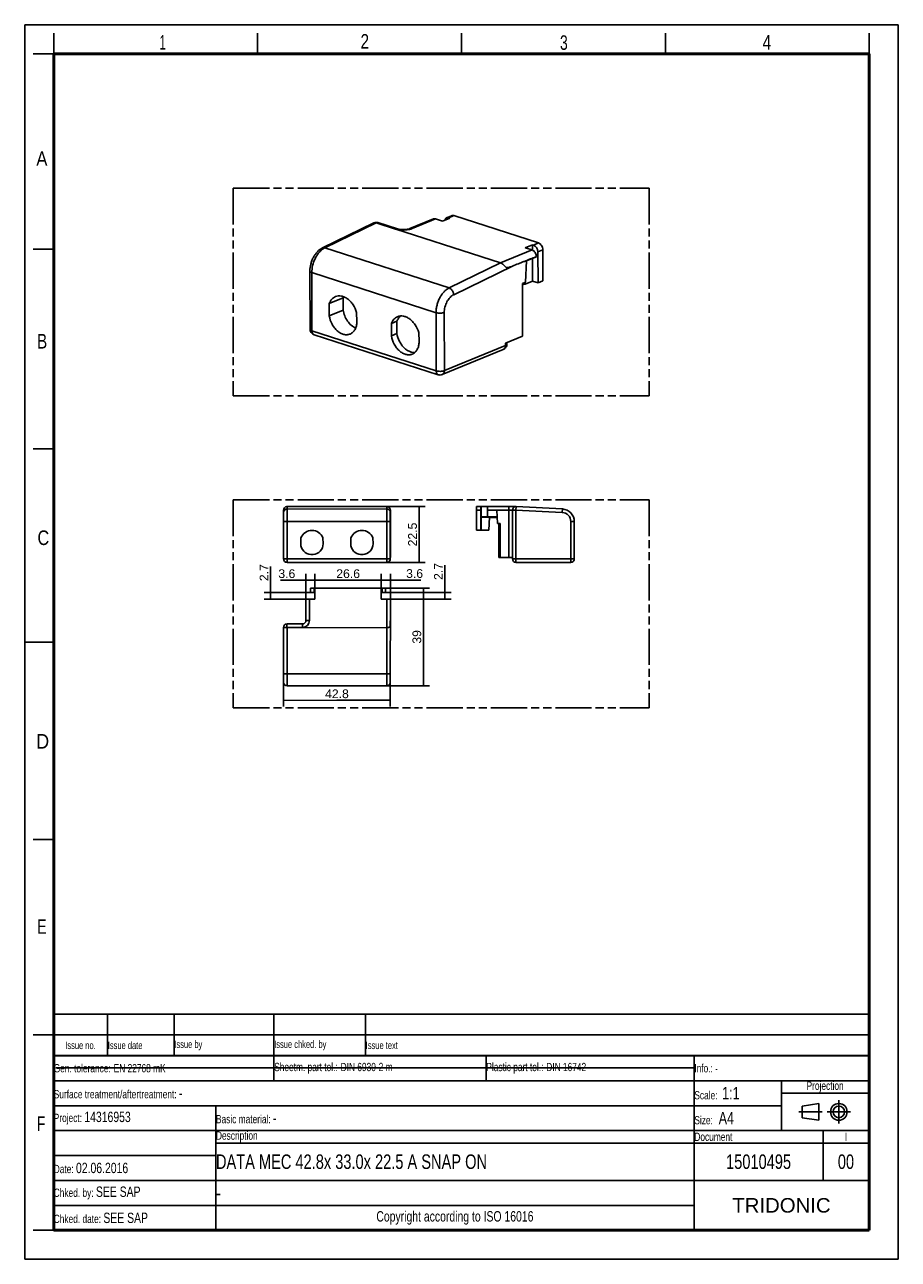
# Model space of a CAD drawing. Header units: millimetres. Extents: x 0 to 210, y 0 to 297.
import ezdxf
from ezdxf.enums import TextEntityAlignment as Align

# ---------------------------------------------------------------- set-up
doc = ezdxf.new("R2010")
doc.units = ezdxf.units.MM
doc.header["$LTSCALE"] = 19.36
doc.linetypes.add('CENTER', pattern=[0.6, 0.375, -0.075, 0.075, -0.075])
doc.linetypes.add('PHANTOM', pattern=[0.8, 0.45, -0.05, 0.1, -0.05, 0.1, -0.05])
doc.layers.get('0').update_dxf_attribs({"linetype": 'CONTINUOUS'})
for name, color, linetype in [('DEFAULT_1', 7, 'CENTER'), ('DEFAULT_3', 7, 'PHANTOM'), ('Z_DIM_2D', 7, 'CONTINUOUS')]:
    doc.layers.add(name, color=color, linetype=linetype)
doc.styles.add('TEXTSTYLE_2', font='txt', dxfattribs={"width": 0.75})
doc.styles.add('TEXTSTYLE_3', font='helveticaneueltw1g-ltcn.otf')
doc.styles.add('TEXTSTYLE_4', font='arial.ttf')
doc.dimstyles.new('DIMSTYLE_1', dxfattribs={"dimtxt": 2.1, "dimasz": 3.5, "dimexe": 1.5, "dimexo": 0, "dimgap": 0.525, "dimtad": 1, "dimdec": 0, "dimlfac": 1.666667, "dimdsep": 46, "dimtxsty": 'TEXTSTYLE_3', "dimcen": 0.09, "dimclrt": 5, "dimadec": 0, "dimazin": 0, "dimtp": 0.3, "dimtm": 0.3, "dimtfac": 1, "dimtdec": 0, "dimtofl": 0, "dimtmove": 0, "dimatfit": 3, "dimfxl": 0, "dimtolj": 1, "dimarcsym": 0})
doc.dimstyles.new('DIMSTYLE_2', dxfattribs={"dimtxt": 2.1, "dimasz": 3.5, "dimexe": 1.5, "dimexo": 0, "dimgap": 0.525, "dimtad": 1, "dimdec": 1, "dimlfac": 1.666667, "dimdsep": 46, "dimtxsty": 'TEXTSTYLE_3', "dimcen": 0.09, "dimclrt": 5, "dimadec": 0, "dimazin": 0, "dimtp": 0.3, "dimtm": 0.3, "dimtfac": 1, "dimtdec": 1, "dimtofl": 0, "dimtmove": 0, "dimatfit": 3, "dimfxl": 0, "dimtolj": 1, "dimarcsym": 0})
doc.dimstyles.new('DIMSTYLE_3', dxfattribs={"dimtxt": 2.1, "dimasz": 3.5, "dimexe": 1.5, "dimexo": 0, "dimgap": 0.525, "dimtad": 1, "dimdec": 1, "dimlfac": 1.666667, "dimdsep": 46, "dimtxsty": 'TEXTSTYLE_3', "dimcen": 0.09, "dimclrt": 5, "dimadec": 0, "dimazin": 0, "dimtp": 0.1, "dimtm": 0.1, "dimtfac": 1, "dimtdec": 1, "dimtofl": 0, "dimtmove": 0, "dimatfit": 3, "dimfxl": 0, "dimtolj": 1, "dimarcsym": 0})
doc.dimstyles.new('DIMSTYLE_4', dxfattribs={"dimtxt": 2.1, "dimasz": 3.5, "dimexe": 1.5, "dimexo": 0, "dimgap": 0.525, "dimtad": 1, "dimdec": 1, "dimlfac": 1.666667, "dimdsep": 46, "dimtxsty": 'TEXTSTYLE_3', "dimcen": 0.09, "dimclrt": 5, "dimadec": 0, "dimazin": 0, "dimtp": 0.2, "dimtm": 0.2, "dimtfac": 1, "dimtdec": 1, "dimtofl": 0, "dimtmove": 0, "dimatfit": 3, "dimfxl": 0, "dimtolj": 1, "dimarcsym": 0})

# ---------------------------------------------------------------- blocks, each defined once
blk = doc.blocks.new('PROJEKTIONSMETHODE_BL0', base_point=(192.31, 35.47))
at = {"color": 2, "linetype": 'Continuous'}
for p, q in [((186.91, 36.87), (190.91, 37.47)), ((186.91, 34.07), (186.91, 36.87)), ((190.91, 37.47), (190.91, 33.47)), ((190.91, 33.47), (186.91, 34.07))]:
    blk.add_line(p, q, dxfattribs=at)
for radius in [2, 1.4]:
    blk.add_circle((195.71, 35.47), radius, dxfattribs=at)
at = {"layer": 'DEFAULT_1', "color": 2, "linetype": 'CENTER'}
for p, q in [((195.71, 38.27), (195.71, 32.67)), ((191.71, 35.47), (186.11, 35.47)), ((192.91, 35.47), (198.5, 35.47))]:
    blk.add_line(p, q, dxfattribs=at)
blk = doc.blocks.new('*D1')
at = {"layer": 'Z_DIM_2D', "color": 2, "linetype": 'Continuous'}
for p, q in [((85.93, 161.48), (97.34, 161.48)), ((95.84, 161.48), (95.84, 149.73)), ((95.84, 137.97), (95.84, 149.73)), ((87.04, 137.97), (97.34, 137.97))]:
    blk.add_line(p, q, dxfattribs=at)
at = {"layer": 'Z_DIM_2D', "color": 5, "linetype": 'Continuous', "style": 'TEXTSTYLE_3'}
blk.add_text('39', height=2.1, rotation=90, dxfattribs=at).set_placement((95.31, 149.73), align=Align.CENTER)
blk = doc.blocks.new('_NONE')
blk = doc.blocks.new('*D2')
at = {"layer": 'Z_DIM_2D', "color": 2, "linetype": 'Continuous'}
for p, q in [((62.22, 140.86), (62.23, 132.96)), ((87.88, 140.86), (87.89, 132.98)), ((62.23, 134.46), (75.06, 134.47)), ((87.89, 134.48), (75.06, 134.47))]:
    blk.add_line(p, q, dxfattribs=at)
at = {"layer": 'Z_DIM_2D', "color": 5, "linetype": 'Continuous', "style": 'TEXTSTYLE_3'}
blk.add_text('42.8', height=2.1, dxfattribs=at).set_placement((75.06, 134.99), align=Align.CENTER)
blk = doc.blocks.new('*D3')
at = {"layer": 'Z_DIM_2D', "color": 2, "linetype": 'Continuous'}
for p, q in [((59.1, 159.59), (59.1, 166.67)), ((69.78, 160.39), (57.6, 160.39)), ((59.1, 160.39), (59.1, 159.59)), ((69.78, 158.8), (57.6, 158.8)), ((59.1, 158.8), (59.1, 159.59))]:
    blk.add_line(p, q, dxfattribs=at)
at = {"layer": 'Z_DIM_2D', "color": 5, "linetype": 'Continuous', "style": 'TEXTSTYLE_3'}
blk.add_text('2.7', height=2.1, rotation=90, dxfattribs=at).set_placement((58.58, 163.14))
blk = doc.blocks.new('*D4')
at = {"layer": 'Z_DIM_2D', "color": 2, "linetype": 'Continuous'}
for p, q in [((68.7, 163.37), (61.52, 163.37)), ((67.61, 158.8), (67.61, 164.87)), ((67.61, 163.37), (68.7, 163.37)), ((69.78, 163.37), (68.7, 163.37)), ((69.78, 158.8), (69.78, 164.87))]:
    blk.add_line(p, q, dxfattribs=at)
at = {"layer": 'Z_DIM_2D', "color": 5, "linetype": 'Continuous', "style": 'TEXTSTYLE_3'}
blk.add_text('3.6', height=2.1, dxfattribs=at).set_placement((65.05, 163.89), align=Align.RIGHT)
blk = doc.blocks.new('*D5')
at = {"layer": 'Z_DIM_2D', "color": 2, "linetype": 'Continuous'}
for p, q in [((87.05, 181.08), (96.3, 181.08)), ((94.8, 181.08), (94.8, 174.36)), ((94.8, 167.64), (94.8, 174.36)), ((87.04, 167.64), (96.3, 167.64))]:
    blk.add_line(p, q, dxfattribs=at)
at = {"layer": 'Z_DIM_2D', "color": 5, "linetype": 'Continuous', "style": 'TEXTSTYLE_3'}
blk.add_text('22.5', height=2.1, rotation=90, dxfattribs=at).set_placement((94.27, 174.36), align=Align.CENTER)
blk = doc.blocks.new('*D6')
at = {"layer": 'Z_DIM_2D', "color": 2, "linetype": 'Continuous'}
for p, q in [((69.78, 160.39), (69.78, 164.87)), ((69.78, 163.37), (77.75, 163.37)), ((85.72, 163.37), (77.75, 163.37)), ((85.72, 160.39), (85.72, 164.87))]:
    blk.add_line(p, q, dxfattribs=at)
at = {"layer": 'Z_DIM_2D', "color": 5, "linetype": 'Continuous', "style": 'TEXTSTYLE_3'}
blk.add_text('26.6', height=2.1, dxfattribs=at).set_placement((77.75, 163.89), align=Align.CENTER)
blk = doc.blocks.new('*D7')
at = {"layer": 'Z_DIM_2D', "color": 2, "linetype": 'Continuous'}
for p, q in [((101.01, 159.59), (101.01, 166.95)), ((85.72, 160.39), (102.51, 160.39)), ((101.01, 160.39), (101.01, 159.59)), ((85.72, 158.8), (102.51, 158.8)), ((101.01, 158.8), (101.01, 159.59))]:
    blk.add_line(p, q, dxfattribs=at)
at = {"layer": 'Z_DIM_2D', "color": 5, "linetype": 'Continuous', "style": 'TEXTSTYLE_3'}
blk.add_text('2.7', height=2.1, rotation=90, dxfattribs=at).set_placement((100.49, 163.43))
blk = doc.blocks.new('*D8')
at = {"layer": 'Z_DIM_2D', "color": 2, "linetype": 'Continuous'}
for p, q in [((85.72, 163.4), (80.72, 163.4)), ((80.72, 163.4), (86.81, 163.4)), ((85.72, 160.39), (85.72, 164.9)), ((95.22, 163.39), (86.81, 163.4)), ((87.9, 158.8), (87.9, 164.89)), ((87.9, 163.39), (95.22, 163.39))]:
    blk.add_line(p, q, dxfattribs=at)
at = {"layer": 'Z_DIM_2D', "color": 5, "linetype": 'Continuous', "style": 'TEXTSTYLE_3'}
blk.add_text('3.6', height=2.1, dxfattribs=at).set_placement((91.69, 163.92))
blk = doc.blocks.new('*T10')
at = {"color": 0, "linetype": 'ByBlock', "lineweight": -2}
for p, q in [((0, 42), (196, 42)), ((0, 0), (0, 42)), ((53, 36), (53, 42)), ((104, 36), (104, 42)), ((154, 0), (154, 42)), ((196, 0), (196, 42)), ((0, 36), (196, 36)), ((175, 24), (175, 36)), ((175, 33), (196, 33)), ((0, 30), (175, 30)), ((39, 0), (39, 30)), ((0, 24), (196, 24)), ((185, 12), (185, 24)), ((39, 21), (196, 21)), ((0, 18), (39, 18)), ((0, 12), (196, 12)), ((0, 6), (154, 6)), ((0, 0), (196, 0))]:
    blk.add_line(p, q, dxfattribs=at)
at = {"color": 5, "linetype": 'Continuous'}
for s, insert, char_height, width, attachment_point, style in [('Gen. tolerance:\\H2.5; \\H2.0;EN 22768 mK', (0.06, 39), 2, 52.88, 4, 'TEXTSTYLE_2'), ('Sheetm. part tol.:\\H2.5; \\H2.0;DIN 6930-2 m', (53.06, 39), 2, 50.88, 4, 'TEXTSTYLE_2'), ('Plastic part tol.:\\H2.5; \\H2.0;DIN 16742', (104.06, 39), 2, 49.88, 4, 'TEXTSTYLE_2'), ('Info.: \\H1.8;{\\W0.7;-}', (154.06, 39), 2, 41.88, 4, 'TEXTSTYLE_2'), ('Projection', (185.5, 34.5), 2, 20.88, 5, 'TEXTSTYLE_2'), ('Surface treatment/aftertreatment: \\H2.5;-', (0.06, 33), 2, 153.88, 4, 'TEXTSTYLE_2'), ('Scale:  \\H3.0;1:1', (154.06, 33), 2, 20.88, 4, 'TEXTSTYLE_2'), ('Project: \\H2.5;14316953', (0.06, 27), 2, 38.88, 4, 'TEXTSTYLE_2'), ('Basic material: \\H2.5;-', (39.06, 27), 2, 114.88, 4, 'TEXTSTYLE_2'), ('Size: \\H3.0; A4', (154.06, 27), 2, 20.88, 4, 'TEXTSTYLE_2'), ('Description', (39.06, 22.5), 2, 114.88, 4, 'TEXTSTYLE_2'), ('Document', (154.06, 22.5), 2, 30.88, 4, 'TEXTSTYLE_2'), ('I', (190.5, 22.5), 2, 10.88, 5, 'TEXTSTYLE_2'), ('Date: \\H2.5;02.06.2016', (0.06, 15), 2, 38.88, 4, 'TEXTSTYLE_2'), ('Chked. by: \\H2.5;SEE SAP', (0.06, 9), 2, 38.88, 4, 'TEXTSTYLE_2'), ('TRIDONIC', (175, 6), 3.5, 41.88, 5, 'TEXTSTYLE_4'), ('Chked. date: \\H2.5;SEE SAP', (0.06, 3), 2, 38.88, 4, 'TEXTSTYLE_2'), ('Copyright according to ISO 16016', (96.5, 3), 2.5, 114.88, 5, 'TEXTSTYLE_2')]:
    blk.add_mtext(s, dxfattribs=dict(at, insert=insert, char_height=char_height, width=width, attachment_point=attachment_point, style=style))
at = {"color": 7, "linetype": 'Continuous', "char_height": 3.5, "style": 'TEXTSTYLE_2'}
for s, insert, width, attachment_point in [('DATA MEC 42.8x 33.0x 22.5 A SNAP ON', (39.06, 16.5), 114.88, 4), ('15010495 ', (169.5, 16.5), 30.88, 5), ('00', (190.5, 16.5), 10.88, 5), ('-', (39.06, 9), 114.88, 4)]:
    blk.add_mtext(s, dxfattribs=dict(at, insert=insert, width=width, attachment_point=attachment_point))
blk = doc.blocks.new('*T11')
at = {"color": 0, "linetype": 'ByBlock', "lineweight": -2}
for p, q in [((0, 10), (196, 10)), ((0, 0), (0, 10)), ((13, 0), (13, 10)), ((29, 0), (29, 10)), ((53, 0), (53, 10)), ((75, 0), (75, 10)), ((196, 0), (196, 10)), ((0, 5), (196, 5)), ((0, 0), (196, 0))]:
    blk.add_line(p, q, dxfattribs=at)
at = {"color": 5, "linetype": 'Continuous', "char_height": 1.8, "style": 'TEXTSTYLE_2'}
for s, insert, width, attachment_point in [('Issue no.', (6.5, 2.5), 12.88, 5), ('Issue date ', (13.06, 2.5), 15.88, 4), ('Issue by ', (29.06, 2.5), 23.88, 4), ('Issue chked. by', (53.06, 2.5), 21.88, 4), ('Issue text ', (75.06, 2.5), 120.88, 4)]:
    blk.add_mtext(s, dxfattribs=dict(at, insert=insert, width=width, attachment_point=attachment_point))

msp = doc.modelspace()

# ---------------------------------------------------------------- linework, layer by layer
at = {"color": 2, "linetype": 'Continuous'}
for p, q in [((0, 0), (0, 297)), ((0, 297), (210, 297)), ((210, 0), (210, 297)), ((7, 290), (7, 295)), ((56, 290), (56, 295)), ((105, 290), (105, 295)), ((154, 290), (154, 295)), ((203, 290), (203, 295)), ((7, 290), (2, 290)), ((7, 243), (2, 243)), ((7, 195), (2, 195)), ((0, 148.5), (7, 148.5)), ((7, 101), (2, 101)), ((7, 54), (2, 54)), ((7, 7), (2, 7)), ((0, 0), (210, 0))]:
    msp.add_line(p, q, dxfattribs=at)
at = {"color": 7, "linetype": 'Continuous'}
for p, q in [((92.587, 247.935), (98.253, 250.277)), ((98.784, 250.286), (100.442, 249.751)), ((100.442, 249.751), (102.206, 250.481)), ((101.426, 250.558), (102.626, 251.054)), ((101.949, 250.564), (101.949, 250.375)), ((102.206, 250.481), (101.949, 250.564)), ((103.157, 251.063), (123.521, 244.489)), ((71.593, 243.292), (83.923, 249.304)), ((84.461, 249.316), (114.372, 239.677)), ((84.895, 249.398), (89.599, 247.88)), ((122.051, 244.071), (120.291, 243.344)), ((122.313, 243.99), (122.051, 244.071)), ((122.051, 244.071), (122.055, 242.764)), ((120.291, 243.344), (121.955, 242.806)), ((123.005, 241.166), (120.591, 240.17)), ((122.06, 240.776), (122.075, 235.322)), ((123.379, 242.356), (123.399, 234.91)), ((124.571, 242.849), (124.591, 235.402)), ((68.588, 223.757), (68.55, 237.746)), ((120.418, 235.072), (120.592, 240.17)), ((119.65, 234.755), (120.418, 235.072)), ((119.684, 222.078), (119.65, 234.755)), ((119.959, 234.464), (119.947, 234.878)), ((120.292, 234.601), (120.291, 235.02)), ((120.315, 234.594), (120.313, 235.029)), ((122.075, 235.322), (120.315, 234.594)), ((123.399, 234.91), (122.075, 235.322)), ((124.591, 235.402), (123.399, 234.91)), ((119.959, 234.464), (119.65, 234.563)), ((119.959, 234.464), (120.292, 234.601)), ((120.292, 234.601), (120.315, 234.594)), ((73.211, 229.922), (73.206, 226.973)), ((73.211, 229.922), (76.534, 231.296)), ((76.534, 231.296), (76.529, 228.346)), ((73.206, 226.973), (76.529, 228.346)), ((79.862, 225.581), (79.778, 227.803)), ((88.156, 225.098), (88.151, 222.148)), ((88.156, 225.098), (89.485, 225.647)), ((89.485, 225.647), (89.48, 222.698)), ((94.807, 220.756), (94.722, 222.978)), ((99.418, 212.789), (69.558, 222.428)), ((88.151, 222.148), (89.48, 222.698)), ((119.684, 222.078), (115.584, 220.386)), ((115.914, 220.163), (115.913, 220.522)), ((115.041, 218.876), (100.382, 212.827)), ((62.212, 168.481), (62.212, 180.24)), ((62.223, 168.481), (62.221, 179.656)), ((62.991, 181.078), (87.051, 181.078)), ((87.882, 179.655), (87.88, 168.481)), ((87.897, 180.238), (87.892, 180.323)), ((87.894, 168.829), (87.895, 180.238)), ((87.897, 180.238), (87.895, 180.238)), ((108.601, 181.078), (108.601, 175.438)), ((108.601, 181.078), (118.025, 181.078)), ((109.678, 180.238), (109.678, 175.438)), ((109.692, 181.078), (109.692, 175.438)), ((113.539, 178.659), (109.692, 178.588)), ((109.692, 178.578), (113.54, 178.65)), ((111.695, 178.558), (109.692, 178.558)), ((111.285, 178.617), (111.285, 181.078)), ((113.461, 180.238), (111.285, 180.238)), ((111.586, 175.438), (111.695, 178.558)), ((111.691, 178.438), (113.543, 178.438)), ((113.631, 177.001), (113.461, 180.238)), ((113.546, 178.327), (113.539, 178.659)), ((113.546, 178.327), (113.562, 178.31)), ((113.563, 178.301), (113.546, 178.317)), ((117.241, 168.481), (117.241, 180.238)), ((118.081, 181.078), (118.146, 181.078)), ((129.27, 180.495), (118.146, 181.078)), ((129.226, 179.656), (129.27, 180.495)), ((87.88, 177.498), (87.04, 177.498)), ((87.894, 177.001), (87.895, 177.001)), ((111.586, 175.438), (108.601, 175.438)), ((113.631, 177.001), (114.324, 177.001)), ((113.983, 177.001), (113.983, 168.829)), ((114.324, 168.829), (114.324, 177.001)), ((132.113, 168.481), (132.113, 177.499)), ((66.415, 173.57), (66.405, 171.666)), ((71.751, 172.154), (71.688, 173.57)), ((78.415, 173.57), (78.405, 171.666)), ((83.751, 172.154), (83.688, 173.57)), ((62.212, 168.481), (62.223, 168.481)), ((63.052, 167.641), (87.051, 167.641)), ((87.879, 168.447), (87.88, 168.481)), ((87.891, 168.481), (87.88, 168.481)), ((87.891, 168.481), (87.891, 168.829)), ((114.294, 168.829), (113.983, 168.829)), ((117.241, 168.829), (114.324, 168.829)), ((118.081, 167.641), (131.273, 167.641)), ((68.736, 160.406), (68.736, 161.482)), ((68.736, 161.482), (86.767, 161.482)), ((69.576, 160.391), (68.736, 160.406)), ((69.782, 160.391), (69.576, 160.391)), ((69.782, 158.798), (69.782, 160.391)), ((86.767, 160.406), (85.721, 160.387)), ((85.721, 160.387), (85.721, 158.798)), ((86.767, 161.482), (86.767, 160.406)), ((67.611, 153.682), (67.611, 158.798)), ((67.611, 158.798), (69.782, 158.798)), ((85.721, 158.798), (87.897, 158.798)), ((87.897, 158.798), (87.88, 138.81)), ((62.215, 152.069), (62.212, 152.026)), ((62.212, 152.026), (62.212, 152.001)), ((62.223, 138.81), (62.212, 152.001)), ((63.052, 152.842), (66.771, 152.842)), ((63.052, 151.938), (87.051, 151.958)), ((87.04, 137.971), (63.063, 137.971)), ((7.468, 46.042), (161.268, 46.042))]:
    msp.add_line(p, q, dxfattribs=at)
at = {"color": 9, "linetype": 'Continuous'}
for p, q in [((93.118, 247.944), (98.784, 250.286)), ((101.949, 250.564), (103.157, 251.063)), ((72.154, 243.315), (84.461, 249.316)), ((89.165, 247.85), (84.457, 249.37)), ((123.521, 244.489), (122.313, 243.99)), ((102.019, 233.672), (72.154, 243.315)), ((114.379, 239.675), (121.955, 242.806)), ((124.571, 242.849), (123.379, 242.356)), ((114.372, 239.677), (102.019, 233.672)), ((117.247, 238.922), (103.117, 232.053)), ((69.057, 223.376), (69.02, 237.365)), ((98.881, 227.724), (69.02, 237.365)), ((98.881, 227.724), (98.918, 213.736)), ((100.856, 227.77), (100.894, 213.783)), ((68.588, 223.757), (68.588, 223.756)), ((98.918, 213.736), (69.057, 223.376)), ((115.585, 219.846), (100.894, 213.783)), ((115.585, 219.846), (115.584, 220.386)), ((62.221, 179.656), (62.212, 180.24)), ((63.061, 180.495), (63.052, 181.078)), ((87.042, 180.494), (63.061, 180.495)), ((87.042, 180.494), (87.04, 177.498)), ((87.051, 181.078), (87.042, 180.494)), ((87.892, 180.323), (87.882, 179.655)), ((109.678, 180.238), (108.601, 180.238)), ((113.461, 180.238), (117.241, 180.238)), ((116.401, 181.078), (116.401, 168.829)), ((117.241, 180.24), (118.082, 180.24)), ((118.081, 167.641), (118.082, 180.24)), ((118.082, 180.24), (118.125, 181.076)), ((129.226, 179.656), (118.082, 180.24)), ((62.223, 177.499), (87.04, 177.498)), ((63.063, 167.641), (63.063, 177.499)), ((87.04, 177.498), (87.04, 167.641)), ((114.011, 168.829), (114.011, 177.001)), ((114.281, 168.829), (114.281, 177.001)), ((131.273, 177.499), (132.113, 177.499)), ((131.273, 167.641), (131.273, 177.499)), ((62.223, 168.481), (87.88, 168.481)), ((114.011, 168.841), (113.983, 168.841)), ((114.294, 168.841), (114.281, 168.841)), ((117.241, 168.481), (132.113, 168.481)), ((69.576, 160.391), (69.576, 161.482)), ((85.927, 161.482), (85.927, 160.391)), ((68.451, 153.682), (68.451, 158.798)), ((87.057, 151.958), (87.057, 158.798)), ((66.771, 152.002), (62.991, 152.002)), ((63.061, 140.814), (63.052, 151.938)), ((66.771, 152.842), (66.771, 152.002)), ((67.611, 153.682), (68.451, 153.682)), ((87.051, 151.958), (87.042, 140.814)), ((87.042, 140.814), (63.061, 140.814)), ((87.042, 140.814), (87.04, 137.971))]:
    msp.add_line(p, q, dxfattribs=at)
at = {"color": 7, "linetype": 'Continuous'}
for points, const_width in [([(7, 7), (7, 290)], 0.7), ([(7, 290), (203, 290)], 0.7), ([(203, 7), (203, 290)], 0.7), ([(7, 49), (203, 49)], 0.5), ([(7, 7), (203, 7)], 0.7)]:
    msp.add_lwpolyline(points, dxfattribs=dict(at, const_width=const_width))
msp.add_lwpolyline([(115.041, 218.876), (115.067, 218.887), (115.255, 218.986), (115.424, 219.109), (115.572, 219.254), (115.696, 219.418), (115.793, 219.597), (115.862, 219.786), (115.903, 219.98), (115.914, 220.163)], dxfattribs=at)
for centre, radius, start, end in [((84.539, 248.039), 1.407, 100.77043, 115.95634), ((84.536, 248.047), 1.399, 92.91491, 100.73067), ((84.536, 248.039), 1.407, 77.20961, 92.87979), ((84.722, 248.864), 0.561, 72.11, 77.15092), ((79.906, 230.078), 3.586, 155.64518, 160.14009), ((69.988, 223.761), 1.4, 180.16729, 252.19238), ((99.848, 214.122), 1.401, 252.11896, 292.40132), ((63.052, 180.24), 0.84, 94.17725, 179.99727), ((63.061, 179.655), 0.84, 89.96168, 179.95183), ((87.057, 180.238), 0.84, 5.82183, 90.00001), ((118.081, 180.238), 0.84, 90, 180), ((129.113, 177.499), 3, 360, 87.00045), ((69.051, 172.498), 2.846, 22.13136, 157.86864), ((81.051, 172.498), 2.846, 22.13136, 157.86864), ((69.051, 172.201), 2.7, 191.43653, 359), ((81.051, 172.201), 2.7, 191.43653, 359.00001), ((63.052, 168.481), 0.84, 180, 270), ((63.063, 168.481), 0.84, 180, 270), ((87.04, 168.481), 0.84, 270, 357.65962), ((87.051, 168.481), 0.84, 269.99765, 360), ((118.081, 168.481), 0.84, 180, 270), ((131.273, 168.481), 0.84, 270, 360), ((63.052, 152.002), 0.84, 89.99999, 180.04779), ((63.052, 152.002), 0.0612, 179.99999, 225.92843), ((66.771, 153.682), 0.84, 269.99999, 359.99999), ((63.063, 138.811), 0.84, 180.04779, 269.99999), ((87.04, 138.811), 0.84, 269.99999, 359.95219)]:
    msp.add_arc(centre, radius, start, end, dxfattribs=at)
at = {"color": 9, "linetype": 'Continuous'}
for centre, radius, start, end in [((84.202, 248.732), 0.637, 112.96638, 116.00613), ((91.45, 252.359), 4.725, 283.70122, 284.47338), ((114.751, 219.579), 0.761, 292.41739, 297.36529), ((63.052, 180.236), 0.843, 94.17787, 100.15512), ((63.052, 180.245), 0.834, 92.90146, 94.17075), ((87.042, 179.654), 0.84, 0.06007, 90.01944), ((129.113, 177.499), 2.16, 359.99903, 86.98184), ((66.771, 153.682), 1.68, 269.99999, 359.99999)]:
    msp.add_arc(centre, radius, start, end, dxfattribs=at)
at = {"color": 7, "linetype": 'Continuous'}
for centre, major_axis, ratio, start_param, end_param in [((102.225, 256.671), (17.792, 7.333), 0.0369753, 3.1345211, 3.1852214), ((122.316, 242.687), (-0.552, 1.287), 0.7058414, -2.1132386, -0.5424423), ((63.039, 167.99), (0.013, -16.053), 0.0523281, -0.0507003, 0)]:
    msp.add_ellipse(centre, major_axis=major_axis, ratio=ratio, start_param=start_param, end_param=end_param, dxfattribs=at)
for points, knots in [([(98.253, 250.277), (98.333, 250.31), (98.515, 250.346), (98.696, 250.315), (98.784, 250.286)], [0, 0, 0, 0, 0.4836854, 1, 1, 1, 1]), ([(101.426, 250.558), (101.371, 250.535), (101.265, 250.473), (101.083, 250.289), (101, 250.101), (100.966, 249.97)], [0, 0, 0, 0, 0.2315047, 0.4719822, 1, 1, 1, 1]), ([(101.949, 250.564), (101.862, 250.593), (101.684, 250.625), (101.505, 250.591), (101.426, 250.558)], [0, 0, 0, 0, 0.5168192, 1, 1, 1, 1]), ([(102.626, 251.054), (102.706, 251.087), (102.888, 251.123), (103.069, 251.092), (103.157, 251.063)], [0, 0, 0, 0, 0.4836854, 1, 1, 1, 1]), ([(84.457, 249.37), (84.453, 249.369), (84.441, 249.364), (84.429, 249.351), (84.431, 249.343)], [0, 0, 0, 0, 0.3443889, 1, 1, 1, 1]), ([(84.457, 249.37), (84.52, 249.396), (84.65, 249.432), (84.785, 249.425), (84.847, 249.411)], [0, 0, 0, 0, 0.5169038, 1, 1, 1, 1]), ([(92.587, 247.935), (92.505, 247.901), (92.309, 247.838), (91.833, 247.735), (91.147, 247.676), (90.447, 247.706), (89.929, 247.789), (89.7, 247.847), (89.599, 247.88)], [0, 0, 0, 0, 0.0873088, 0.2035577, 0.481046, 0.7669378, 0.894537, 1, 1, 1, 1]), ([(123.521, 244.489), (123.667, 244.442), (123.955, 244.268), (124.287, 243.874), (124.511, 243.385), (124.57, 243.025), (124.571, 242.849)], [0, 0, 0, 0, 0.2242584, 0.4766081, 0.7419721, 1, 1, 1, 1]), ([(68.55, 237.746), (68.549, 238.311), (68.664, 239.169), (69.014, 240.256), (69.372, 241.035), (69.816, 241.75), (70.495, 242.573), (71.133, 243.067), (71.595, 243.292)], [0, 0, 0, 0, 0.2562722, 0.3869766, 0.516772, 0.6438677, 0.7670161, 1, 1, 1, 1]), ([(71.595, 243.293), (71.677, 243.333), (71.868, 243.378), (72.06, 243.345), (72.154, 243.315)], [0, 0, 0, 0, 0.4794266, 1, 1, 1, 1]), ([(123.005, 241.166), (122.99, 241.16), (122.96, 241.154), (122.914, 241.148), (122.87, 241.131), (122.826, 241.115), (122.78, 241.099), (122.72, 241.078), (122.646, 241.051), (122.556, 241.017), (122.436, 240.973), (122.286, 240.916), (122.106, 240.847), (121.866, 240.755), (121.566, 240.638), (121.206, 240.498), (120.726, 240.309), (120.126, 240.072), (119.406, 239.786), (118.447, 239.403), (117.727, 239.114), (117.247, 238.922)], [0, 0, 0, 0, 0.0074375, 0.0147656, 0.0224306, 0.0301958, 0.0378918, 0.0455958, 0.0610874, 0.0765979, 0.0921336, 0.1232518, 0.154415, 0.18561, 0.2480676, 0.3105891, 0.3731561, 0.4983862, 0.623707, 0.7490924, 1, 1, 1, 1]), ([(121.955, 242.806), (122.101, 242.759), (122.389, 242.585), (122.721, 242.191), (122.945, 241.702), (123.004, 241.343), (123.005, 241.166)], [0, 0, 0, 0, 0.2242584, 0.4766081, 0.7419721, 1, 1, 1, 1]), ([(117.247, 238.922), (117.134, 238.876), (116.907, 238.787), (116.565, 238.665), (116.277, 238.582), (116.043, 238.55), (115.892, 238.559), (115.775, 238.6), (115.655, 238.671), (115.514, 238.803), (115.356, 238.989), (115.183, 239.175), (114.998, 239.349), (114.8, 239.499), (114.587, 239.604), (114.441, 239.654), (114.371, 239.677)], [0, 0, 0, 0, 0.1102874, 0.2195282, 0.3268283, 0.3795351, 0.4325678, 0.4604564, 0.4905366, 0.5581385, 0.6332653, 0.710608, 0.7870978, 0.8614169, 0.9336951, 1, 1, 1, 1]), ([(74.687, 231.583), (74.906, 231.673), (75.386, 231.788), (76.145, 231.738), (76.913, 231.479), (77.655, 231.026), (78.343, 230.402), (79.155, 229.371), (79.586, 228.448), (79.778, 227.803)], [0, 0, 0, 0, 0.1009165, 0.2064607, 0.3199407, 0.4427495, 0.5744834, 0.7133196, 1, 1, 1, 1]), ([(73.211, 229.922), (73.281, 230.115), (73.447, 230.479), (73.786, 230.956), (74.2, 231.335), (74.521, 231.514), (74.687, 231.583)], [0, 0, 0, 0, 0.2687259, 0.5225196, 0.7644441, 1, 1, 1, 1]), ([(73.206, 226.973), (73.316, 226.275), (73.665, 225.252), (74.422, 224.08), (75.104, 223.346), (75.866, 222.797), (76.671, 222.464), (77.476, 222.373), (77.989, 222.485), (78.219, 222.581)], [0, 0, 0, 0, 0.2822059, 0.422166, 0.5558935, 0.6805732, 0.79501, 0.9002711, 1, 1, 1, 1]), ([(76.529, 228.346), (76.603, 227.874), (76.866, 226.943), (77.542, 225.689), (78.442, 224.67), (79.183, 224.186), (79.564, 224.025)], [0, 0, 0, 0, 0.2619106, 0.5242463, 0.7735873, 1, 1, 1, 1]), ([(88.156, 225.098), (88.225, 225.29), (88.392, 225.654), (88.731, 226.132), (89.145, 226.51), (89.466, 226.69), (89.631, 226.758)], [0, 0, 0, 0, 0.2687259, 0.5225196, 0.7644441, 1, 1, 1, 1]), ([(90.338, 226.927), (90.149, 226.765), (89.804, 226.369), (89.576, 225.899), (89.485, 225.647)], [0, 0, 0, 0, 0.4817516, 1, 1, 1, 1]), ([(89.631, 226.758), (89.85, 226.849), (90.33, 226.964), (91.089, 226.914), (91.857, 226.655), (92.6, 226.202), (93.288, 225.578), (94.099, 224.547), (94.53, 223.623), (94.722, 222.978)], [0, 0, 0, 0, 0.1009165, 0.2064607, 0.3199407, 0.4427495, 0.5744834, 0.7133196, 1, 1, 1, 1]), ([(100.856, 227.77), (100.791, 227.743), (100.647, 227.696), (100.326, 227.625), (99.889, 227.585), (99.37, 227.609), (99.033, 227.675), (98.881, 227.724)], [0, 0, 0, 0, 0.1060562, 0.2257273, 0.4902877, 0.7600737, 1, 1, 1, 1]), ([(78.219, 222.581), (78.342, 222.631), (78.581, 222.757), (79.018, 223.1), (79.464, 223.697), (79.786, 224.586), (79.858, 225.24), (79.862, 225.581)], [0, 0, 0, 0, 0.1105101, 0.2228961, 0.4588455, 0.7173324, 1, 1, 1, 1]), ([(88.151, 222.148), (88.26, 221.451), (88.61, 220.427), (89.366, 219.255), (90.049, 218.521), (90.811, 217.972), (91.615, 217.64), (92.421, 217.548), (92.933, 217.661), (93.164, 217.756)], [0, 0, 0, 0, 0.2822059, 0.422166, 0.5558935, 0.6805732, 0.79501, 0.9002711, 1, 1, 1, 1]), ([(89.48, 222.698), (89.576, 222.085), (89.864, 221.182), (90.48, 220.113), (91.041, 219.409), (91.678, 218.834), (92.363, 218.414), (93.071, 218.167), (93.553, 218.128), (93.783, 218.142)], [0, 0, 0, 0, 0.2744494, 0.4116768, 0.544715, 0.6710425, 0.7890286, 0.8982813, 1, 1, 1, 1]), ([(93.164, 217.756), (93.287, 217.807), (93.526, 217.933), (93.963, 218.276), (94.408, 218.873), (94.731, 219.762), (94.803, 220.416), (94.807, 220.756)], [0, 0, 0, 0, 0.1105101, 0.2228961, 0.4588455, 0.7173324, 1, 1, 1, 1]), ([(109.692, 181.078), (109.692, 181.078), (109.691, 181.076), (109.691, 181.073), (109.69, 181.068), (109.689, 181.057), (109.688, 181.039), (109.687, 181.011), (109.685, 180.976), (109.684, 180.934), (109.683, 180.885), (109.681, 180.808), (109.68, 180.698), (109.679, 180.555), (109.678, 180.399), (109.678, 180.292), (109.678, 180.238)], [0, 0, 0, 0, 0.0014918, 0.0052203, 0.0113014, 0.0197378, 0.0436235, 0.076722, 0.118692, 0.1691132, 0.2275537, 0.2934412, 0.4448326, 0.6175613, 0.8052221, 1, 1, 1, 1]), ([(62.991, 152.002), (62.991, 152.109), (62.992, 152.265), (62.996, 152.464), (62.999, 152.573), (63.003, 152.65), (63.006, 152.699), (63.01, 152.741), (63.014, 152.776), (63.018, 152.804), (63.024, 152.824), (63.032, 152.841), (63.044, 152.842), (63.05, 152.842)], [0, 0, 0, 0, 0.3753829, 0.5449045, 0.6934299, 0.7580077, 0.8152926, 0.8647572, 0.9059761, 0.9386577, 0.9628406, 0.9794304, 1, 1, 1, 1]), ([(87.892, 153.605), (87.892, 153.502), (87.892, 153.297), (87.891, 152.989), (87.888, 152.734), (87.881, 152.532), (87.871, 152.357), (87.825, 152.146), (87.592, 152.039), (87.389, 152.01), (87.203, 151.971), (87.102, 151.957), (87.051, 151.957)], [0, 0, 0, 0, 0.1379503, 0.2757939, 0.4130696, 0.4807513, 0.5462101, 0.6515555, 0.7453089, 0.864134, 0.9312532, 1, 1, 1, 1]), ([(62.221, 140.857), (62.221, 140.855), (62.228, 140.851), (62.239, 140.848), (62.26, 140.843), (62.302, 140.838), (62.372, 140.831), (62.475, 140.825), (62.601, 140.82), (62.744, 140.816), (62.9, 140.814), (63.007, 140.814), (63.061, 140.814)], [0, 0, 0, 0, 0.0070063, 0.0222065, 0.0464285, 0.0796879, 0.1720815, 0.2961223, 0.4470183, 0.6191021, 0.8060169, 1, 1, 1, 1])]:
    msp.add_open_spline(points, degree=3, knots=knots, dxfattribs=at)
at = {"color": 9, "linetype": 'Continuous'}
for points, knots in [([(83.953, 249.318), (84.025, 249.349), (84.187, 249.384), (84.35, 249.364), (84.431, 249.343)], [0, 0, 0, 0, 0.4826449, 1, 1, 1, 1]), ([(89.599, 247.88), (89.531, 247.901), (89.381, 247.918), (89.236, 247.88), (89.165, 247.85)], [0, 0, 0, 0, 0.4800668, 1, 1, 1, 1]), ([(89.766, 247.702), (89.713, 247.712), (89.51, 247.752), (89.31, 247.804), (89.165, 247.85)], [0, 0, 0, 0, 0.2634275, 1, 1, 1, 1]), ([(92.569, 247.769), (92.352, 247.716), (91.894, 247.636), (91.187, 247.587), (90.469, 247.604), (89.995, 247.661), (89.766, 247.702)], [0, 0, 0, 0, 0.2375053, 0.4933973, 0.7526741, 1, 1, 1, 1]), ([(92.587, 247.935), (92.667, 247.968), (92.849, 248.004), (93.03, 247.973), (93.118, 247.944)], [0, 0, 0, 0, 0.4836854, 1, 1, 1, 1]), ([(93.118, 247.944), (93.081, 247.929), (92.922, 247.867), (92.757, 247.817), (92.631, 247.784)], [0, 0, 0, 0, 0.2341872, 1, 1, 1, 1]), ([(69.02, 237.365), (69.019, 237.927), (69.161, 239.069), (69.632, 240.422), (70.176, 241.417), (70.645, 242.078), (71.166, 242.639), (71.552, 242.95), (71.749, 243.081)], [0, 0, 0, 0, 0.2569424, 0.521442, 0.6506281, 0.7745962, 0.8915121, 1, 1, 1, 1]), ([(71.749, 243.081), (71.782, 243.103), (71.913, 243.188), (72.05, 243.264), (72.154, 243.315)], [0, 0, 0, 0, 0.2558442, 1, 1, 1, 1]), ([(68.55, 237.746), (68.551, 237.709), (68.578, 237.626), (68.68, 237.524), (68.831, 237.434), (68.952, 237.387), (69.02, 237.365)], [0, 0, 0, 0, 0.1750623, 0.3904858, 0.6652403, 1, 1, 1, 1]), ([(102.019, 233.672), (101.8, 233.565), (101.365, 233.289), (100.774, 232.748), (100.235, 232.078), (99.766, 231.304), (99.382, 230.453), (99.098, 229.554), (98.923, 228.639), (98.88, 228.025), (98.881, 227.724)], [0, 0, 0, 0, 0.1042438, 0.2181845, 0.3407004, 0.4699668, 0.6034405, 0.7382174, 0.8714172, 1, 1, 1, 1]), ([(103.117, 232.053), (102.787, 231.893), (102.328, 231.523), (101.831, 230.906), (101.375, 230.154), (100.977, 229.106), (100.855, 228.211), (100.856, 227.77)], [0, 0, 0, 0, 0.2177653, 0.3405105, 0.4700038, 0.7382307, 1, 1, 1, 1]), ([(103.117, 232.053), (103.111, 232.138), (103.086, 232.312), (103.016, 232.57), (102.914, 232.823), (102.778, 233.059), (102.614, 233.269), (102.378, 233.498), (102.166, 233.625), (102.019, 233.672)], [0, 0, 0, 0, 0.1244196, 0.2549742, 0.3880907, 0.5208748, 0.6507478, 0.7751465, 1, 1, 1, 1]), ([(68.588, 223.756), (68.588, 223.719), (68.616, 223.636), (68.717, 223.534), (68.869, 223.445), (68.99, 223.398), (69.057, 223.376)], [0, 0, 0, 0, 0.1749507, 0.3904711, 0.6653092, 1, 1, 1, 1]), ([(69.558, 222.428), (69.482, 222.453), (69.334, 222.542), (69.174, 222.763), (69.078, 223.05), (69.058, 223.264), (69.057, 223.376)], [0, 0, 0, 0, 0.2092212, 0.4399779, 0.7037117, 1, 1, 1, 1]), ([(115.101, 218.904), (115.176, 218.943), (115.317, 219.049), (115.472, 219.272), (115.566, 219.545), (115.585, 219.744), (115.585, 219.846)], [0, 0, 0, 0, 0.227839, 0.4668904, 0.7237233, 1, 1, 1, 1]), ([(115.585, 219.846), (115.633, 219.866), (115.72, 219.908), (115.827, 219.984), (115.897, 220.069), (115.914, 220.134), (115.914, 220.163)], [0, 0, 0, 0, 0.3258618, 0.5968141, 0.8153413, 1, 1, 1, 1]), ([(100.894, 213.783), (100.828, 213.756), (100.684, 213.708), (100.364, 213.638), (99.926, 213.598), (99.408, 213.622), (99.071, 213.687), (98.918, 213.736)], [0, 0, 0, 0, 0.1060562, 0.2257273, 0.4902877, 0.7600737, 1, 1, 1, 1]), ([(99.418, 212.789), (99.343, 212.813), (99.194, 212.903), (99.035, 213.123), (98.938, 213.411), (98.918, 213.624), (98.918, 213.736)], [0, 0, 0, 0, 0.2092265, 0.4400025, 0.7037319, 1, 1, 1, 1]), ([(100.382, 212.827), (100.461, 212.859), (100.61, 212.958), (100.775, 213.183), (100.874, 213.467), (100.894, 213.675), (100.894, 213.783)], [0, 0, 0, 0, 0.2215146, 0.4574076, 0.7165653, 1, 1, 1, 1]), ([(63.063, 177.499), (63.063, 177.87), (63.063, 178.409), (63.063, 179.097), (63.063, 179.539), (63.063, 179.908), (63.062, 180.191), (63.064, 180.377), (63.061, 180.467), (63.061, 180.495)], [0, 0, 0, 0, 0.3710747, 0.5398716, 0.6892958, 0.8139563, 0.9093836, 0.9721497, 1, 1, 1, 1]), ([(62.212, 152.001), (62.212, 152), (62.218, 151.996), (62.229, 151.992), (62.248, 151.988), (62.263, 151.986), (62.272, 151.985)], [0, 0, 0, 0, 0.0891097, 0.2797882, 0.5834082, 1, 1, 1, 1]), ([(62.272, 151.985), (62.311, 151.98), (62.409, 151.973), (62.654, 151.961), (62.861, 151.958), (63.009, 151.958)], [0, 0, 0, 0, 0.1619529, 0.3957903, 1, 1, 1, 1]), ([(63.063, 137.971), (63.063, 137.971), (63.063, 137.972), (63.063, 137.974), (63.063, 137.979), (63.063, 137.985), (63.063, 137.992), (63.063, 138.006), (63.063, 138.027), (63.063, 138.057), (63.063, 138.094), (63.063, 138.137), (63.063, 138.207), (63.063, 138.31), (63.063, 138.452), (63.063, 138.616), (63.063, 138.801), (63.063, 139.006), (63.063, 139.313), (63.063, 139.73), (63.063, 140.26), (63.061, 140.626), (63.061, 140.814)], [0, 0, 0, 0, 0.0002979, 0.0011906, 0.0026766, 0.0047543, 0.0074222, 0.0106788, 0.0189519, 0.0295611, 0.0424834, 0.0576836, 0.0751255, 0.1165878, 0.166502, 0.2244062, 0.2897958, 0.3620677, 0.4405881, 0.6134372, 0.8021962, 1, 1, 1, 1]), ([(87.882, 140.857), (87.882, 140.85), (87.854, 140.838), (87.81, 140.834), (87.73, 140.829), (87.628, 140.824), (87.502, 140.819), (87.305, 140.814), (87.149, 140.813), (87.042, 140.814)], [0, 0, 0, 0, 0.0246346, 0.0820749, 0.1740257, 0.2976957, 0.4482426, 0.619936, 1, 1, 1, 1])]:
    msp.add_open_spline(points, degree=3, knots=knots, dxfattribs=at)
at = {"layer": 'DEFAULT_3', "color": 91, "linetype": 'PHANTOM', "true_color": 0x80ff80}
for p, q in [((50.129, 257.68), (50.129, 207.68)), ((50.129, 257.68), (150.129, 257.68)), ((150.129, 257.68), (150.129, 207.68)), ((50.129, 207.68), (150.129, 207.68)), ((50.129, 182.68), (50.129, 132.68)), ((50.129, 182.68), (150.129, 182.68)), ((150.129, 182.68), (150.129, 132.68)), ((50.129, 132.68), (150.129, 132.68))]:
    msp.add_line(p, q, dxfattribs=at)

# ---------------------------------------------------------------- block references
for name, p in [('*T11', (6.914, 48.96)), ('*T10', (6.914, 6.96))]:
    msp.add_blockref(name, p)
at = {"color": 2, "linetype": 'Continuous'}
msp.add_blockref('PROJEKTIONSMETHODE_BL0', (192.305, 35.47), dxfattribs=at)

# ---------------------------------------------------------------- texts
at = {"color": 5, "linetype": 'Continuous', "style": 'TEXTSTYLE_2'}
for s, width, p in [('1', 0.571429, (32.414, 291)), ('2', 0.785714, (80.731, 291.24)), ('3', 0.714286, (128.684, 290.943)), ('4', 0.785714, (177.383, 290.991)), ('A', 0.857143, (2.787, 263.048)), ('B', 0.785714, (2.959, 219.099)), ('C', 0.833333, (3.07, 171.834)), ('D', 0.904762, (2.807, 122.857)), ('E', 0.714286, (3.002, 78.302)), ('F', 0.714286, (2.922, 30.897))]:
    msp.add_text(s, height=3.5, dxfattribs=dict(at, width=width)).set_placement(p)

# ---------------------------------------------------------------- dimensions: what is measured, and where the dimension line sits
at = {"layer": 'Z_DIM_2D', "color": 2, "linetype": 'Continuous'}
for base, p1, p2, angle, dimstyle, picture, middle in [((94.795, 167.641), (87.051, 181.078), (87.04, 167.641), 270, 'DIMSTYLE_4', '*D5', (94.795, 174.363)), ((59.101, 160.391), (69.782, 158.798), (69.782, 160.391), 90, 'DIMSTYLE_3', '*D3', (59.101, 164.909)), ((101.013, 158.798), (85.721, 160.387), (85.721, 158.798), 269.99999, 'DIMSTYLE_3', '*D7', (101.013, 165.195)), ((69.782, 163.368), (67.611, 158.798), (69.782, 158.798), 359.99999, 'DIMSTYLE_3', '*D4', (63.287, 163.368)), ((85.723, 163.396), (87.897, 158.798), (85.721, 160.387), 179.95219, 'DIMSTYLE_3', '*D8', (93.452, 163.392)), ((95.836, 137.971), (85.927, 161.482), (87.04, 137.971), 269.99999, 'DIMSTYLE_1', '*D1', (95.836, 149.726)), ((87.887, 134.477), (62.221, 140.857), (87.882, 140.857), 0.04779, 'DIMSTYLE_2', '*D2', (75.042, 134.466))]:
    dim = msp.add_linear_dim(base=base, p1=p1, p2=p2, angle=angle, dimstyle=dimstyle, override={"dimblk1": 'NONE', "dimblk2": 'NONE', "dimsah": 1}, dxfattribs=at)
    dim.commit()
    dim.dimension.update_dxf_attribs({"geometry": picture, "text_midpoint": middle, "dimtype": 160})
dim = msp.add_linear_dim(base=(85.721, 163.368), p1=(69.782, 160.391), p2=(85.721, 160.387), dimstyle='DIMSTYLE_4', override={"dimblk1": 'NONE', "dimblk2": 'NONE', "dimsah": 1}, dxfattribs=at)
dim.commit()
dim.dimension.update_dxf_attribs({"geometry": '*D6', "text_midpoint": (77.759, 163.368), "dimtype": 160})

doc.saveas('drawing.dxf')
